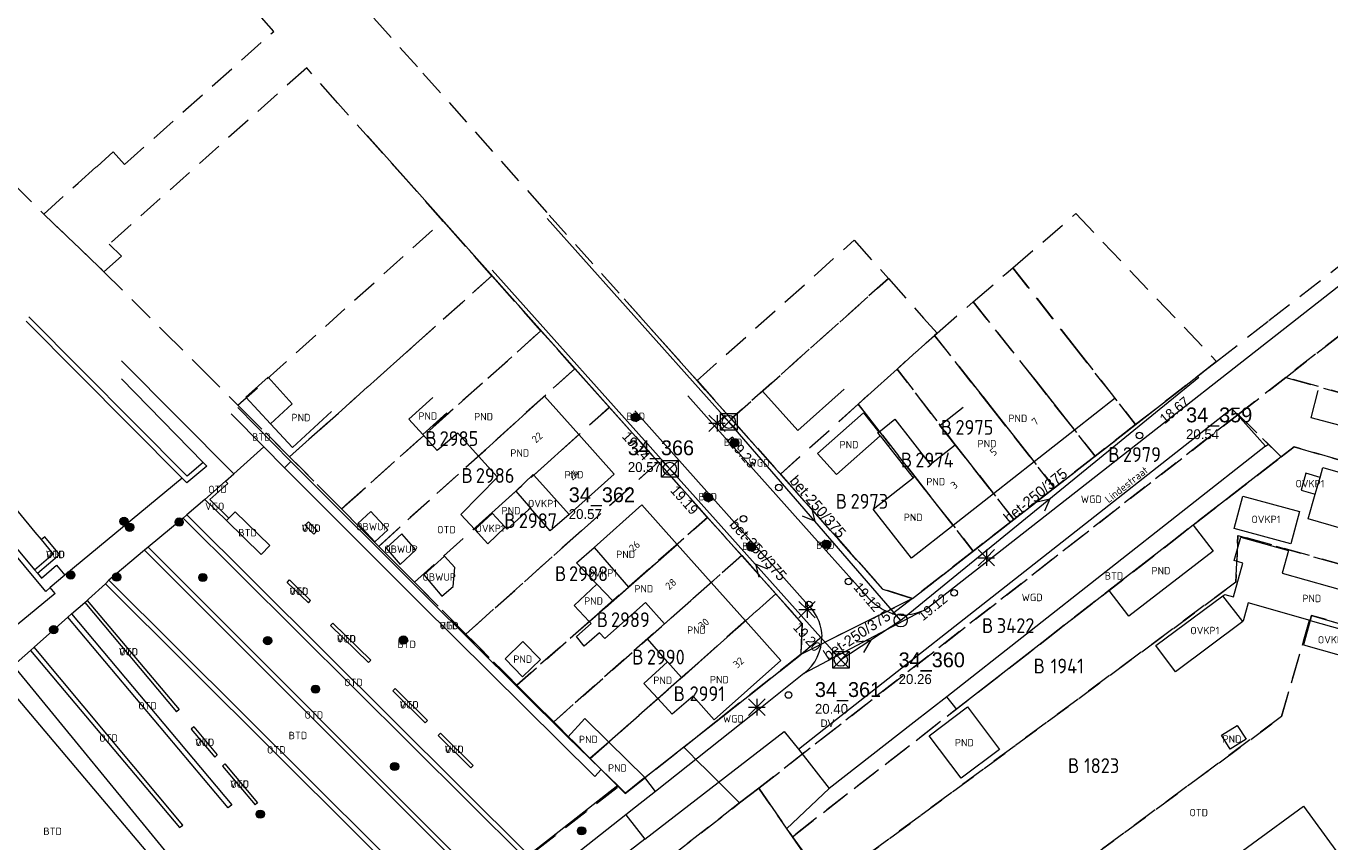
# Model space of a CAD drawing. Header units: metres. Extents: x 207644 to 210135, y 370459 to 373417.
# Tile 232 of 256: x 207988 to 208147, y 372854 to 372953. Entities that reach past the tile are written whole.
import ezdxf
from ezdxf.enums import TextEntityAlignment as Align

# ---------------------------------------------------------------- set-up
doc = ezdxf.new("R2010")
doc.units = ezdxf.units.M
doc.linetypes.add('HIDDEN2', pattern=[4.7625, 3.175, -1.5875])
for name, color, linetype in [('BTD', 7, 'Continuous'), ('CON_BxH250x375mm', 7, 'Continuous'), ('DMM_BxH250x375mm', 7, 'Continuous'), ('GB', 1, 'Continuous'), ('GB07', 1, 'Continuous'), ('GB11', 1, 'Continuous'), ('INV_BxH250x375mm', 7, 'Continuous'), ('KAD_perceelnummer', 212, 'Continuous'), ('KAD_sectie', 212, 'Continuous'), ('KAD_Vastgesteld_Perceel', 212, 'Continuous'), ('KO_INSPECTIE', 7, 'Continuous'), ('NAR', 7, 'Continuous'), ('NLV_inspectieput', 7, 'Continuous'), ('NNR_inspectieput', 7, 'Continuous'), ('NOD_inspectieput', 7, 'Continuous'), ('OBWUP', 7, 'Continuous'), ('ORL', 7, 'Continuous'), ('OTD', 7, 'Continuous'), ('OVKP1', 7, 'Continuous'), ('PIJL', 7, 'Continuous'), ('PND', 7, 'Continuous'), ('trottoirkolk', 7, 'Continuous'), ('VGO', 7, 'Continuous'), ('WGD', 7, 'Continuous')]:
    doc.layers.add(name, color=color, linetype=linetype)
for name, color, linetype, lineweight in [('GBOR', 7, 'Continuous', 25), ('GIMGMV', 7, 'Continuous', 25), ('GMV', 7, 'Continuous', 25), ('GP1', 7, 'Continuous', 30), ('Q21_lantaarnpaal', 1, 'Continuous', 0), ('Q26_boom', 72, 'Continuous', 0), ('Q28_rioolput', 153, 'Continuous', 0)]:
    doc.layers.add(name, color=color, linetype=linetype, lineweight=lineweight)
doc.styles.add('ISO', font='isocpeur.ttf', dxfattribs={"height": 1})
doc.styles.add('ISOCP', font='ISOCP.shx', dxfattribs={"height": 1.8})

# ---------------------------------------------------------------- blocks, each defined once
blk = doc.blocks.new('ACMAP_ANN_TEMPLATE_Vastgesteld_Perceelnummer')
at = {"layer": 'KAD_perceelnummer', "style": 'ISOCP'}
blk.add_attdef('Perceelnummer', text='', height=1.8, dxfattribs=at).set_placement((0, 0), align=Align.MIDDLE)
at = {"layer": 'KAD_sectie', "style": 'ISOCP'}
blk.add_attdef('sectie', text='', height=1.8, dxfattribs=at).set_placement((-2.7, 0), align=Align.MIDDLE_RIGHT)
blk = doc.blocks.new('Q26')
blk.add_hatch(color=256).paths.add_polyline_path([(-0.45, -0.01, 1), (0.55, -0.01, 1)])
blk.add_circle((0.05, -0.01), 0.5)
blk = doc.blocks.new('Q21')
for p, q in [((-1, 1), (0, 0)), ((-1, 0), (0, 0)), ((-1, -1), (0, 0)), ((0, 1), (0, 0)), ((0, 0), (1, 1)), ((0, 0), (1, 0)), ((0, 0), (0, -1)), ((0, 0), (1, -1))]:
    blk.add_line(p, q)
blk = doc.blocks.new('Q28')
at = {"linetype": 'Continuous'}
for p, q in [((-1, -1), (1, 1)), ((-1, 1), (1, -1))]:
    blk.add_line(p, q, dxfattribs=at)
blk.add_lwpolyline([(1, 1), (1, -1), (-1, -1), (-1, 1)], close=True)

msp = doc.modelspace()

# ---------------------------------------------------------------- linework, layer by layer
at = {"layer": 'CON_BxH250x375mm', "color": 253, "linetype": 'Continuous', "lineweight": 13}
for points in [[(208051.65, 372929.83), (208073.68, 372905.16)], [(208066.51, 372899.46), (208044.94, 372923.56)], [(208130.71, 372910.54), (208094.53, 372881.07)], [(208094.53, 372881.07), (208073.68, 372905.16)], [(208087.27, 372876.29), (208066.51, 372899.46)], [(208094.53, 372881.07), (208087.27, 372876.29)]]:
    msp.add_lwpolyline(points, dxfattribs=at)
at = {"layer": 'GB', "color": 253, "linetype": 'Continuous', "lineweight": 13}
for points in [[(208110.954, 372910.098), (208115.624, 372904.154)], [(208037.772, 372908.109), (208034.866, 372905.474)], [(208051.304, 372908.276), (208055.477, 372903.61)], [(208082.026, 372904.093), (208077.744, 372908.882)], [(208087.661, 372909.133), (208082.026, 372904.093)], [(208120.538, 372908.016), (208115.624, 372904.154)], [(208144.314, 372905.629), (208145.198, 372908.948)], [(208039.442, 372906.247), (208036.532, 372903.636)], [(208084.451, 372901.31), (208090.03, 372906.257)], [(208034.866, 372905.474), (208036.532, 372903.636)], [(208151.207, 372903.839), (208144.314, 372905.629)], [(208038.288, 372901.7), (208036.532, 372903.636)], [(208055.477, 372903.61), (208059.768, 372898.811)], [(208092.055, 372903.48), (208086.719, 372898.751)], [(208091.764, 372903.851), (208091.857, 372903.924)], [(208092.055, 372903.48), (208091.764, 372903.851)], [(208115.624, 372904.154), (208110.719, 372900.298)], [(208098.09, 372899.986), (208101.12, 372902.368)], [(208086.719, 372898.751), (208084.451, 372901.31)], [(208110.719, 372900.298), (208105.806, 372896.436)], [(208050.002, 372898.691), (208049.942, 372898.759)], [(208054.282, 372893.905), (208050.002, 372898.691)], [(208059.768, 372898.811), (208054.282, 372893.905)], [(208091.181, 372894.555), (208096.051, 372898.384)], [(208105.806, 372896.436), (208100.9, 372892.579)], [(208057.318, 372889.917), (208063.108, 372895.089)], [(208063.108, 372895.089), (208067.392, 372890.294)], [(208095.853, 372888.612), (208091.181, 372894.555)], [(208100.9, 372892.579), (208095.853, 372888.612)], [(208129.244, 372892.012), (208119.783, 372884.701)], [(208130.018, 372892.61), (208129.244, 372892.012)], [(208134.991, 372888.325), (208135.791, 372891.165)], [(208135.791, 372891.165), (208141.567, 372889.538)], [(208071.542, 372885.648), (208067.392, 372890.294)], [(208141.567, 372889.538), (208140.797, 372886.805)], [(208134.901, 372883.908), (208136.059, 372888.024)], [(208136.059, 372888.024), (208134.991, 372888.325)], [(208140.797, 372886.805), (208155.188, 372882.752)], [(208071.542, 372885.648), (208075.693, 372881.002)], [(208119.783, 372884.701), (208119.803, 372884.675)], [(208122.194, 372881.568), (208119.803, 372884.675)], [(208056.727, 372880.914), (208054.91, 372882.866)], [(208065.878, 372880.64), (208063.561, 372883.234)], [(208136.032, 372880.94), (208133.626, 372884.046)], [(208144.212, 372881.064), (208136.69, 372883.182)], [(208075.693, 372881.002), (208079.977, 372876.206)], [(208079.977, 372876.206), (208071.889, 372869.014)], [(208071.889, 372869.014), (208069.35, 372871.868)], [(208056.206, 372869.166), (208059.11, 372866.304)], [(208059.11, 372866.304), (208063.496, 372861.98)], [(208058.198, 372862.954), (208060.188, 372861.01)], [(208063.496, 372861.98), (208061.132, 372860.087)], [(208061.132, 372860.087), (208060.188, 372861.01)]]:
    msp.add_lwpolyline(points, dxfattribs=at)
at = {"layer": 'GB07', "color": 253, "linetype": 'Continuous', "lineweight": 13}
for points in [[(208101.867, 372911.562), (208110.719, 372900.298)], [(208051.304, 372908.276), (208043.288, 372901.013)], [(208055.477, 372903.61), (208050.002, 372898.691)], [(208101.12, 372902.368), (208101.134, 372902.379)], [(208101.134, 372902.379), (208105.806, 372896.436)], [(208096.228, 372898.523), (208096.051, 372898.384)], [(208100.9, 372892.579), (208096.228, 372898.523)], [(208047.838, 372896.742), (208044.897, 372894.104)], [(208044.897, 372894.104), (208044.942, 372894.054)], [(208061.505, 372885.116), (208067.392, 372890.294)], [(208059.617, 372883.456), (208061.505, 372885.116)], [(208071.542, 372885.648), (208065.878, 372880.64)], [(208056.727, 372880.914), (208059.617, 372883.456)], [(208075.693, 372881.002), (208070.048, 372875.973)], [(208144.212, 372881.064), (208144.388, 372881.669)], [(208144.388, 372881.669), (208161.933, 372876.571)], [(208066.25, 372876.041), (208067.941, 372874.118)], [(208070.048, 372875.973), (208067.976, 372874.078)], [(208065.071, 372871.571), (208067.941, 372874.118)], [(208067.976, 372874.078), (208067.941, 372874.118)], [(208059.11, 372866.304), (208056.828, 372864.292)]]:
    msp.add_lwpolyline(points, dxfattribs=at)
at = {"layer": 'GB11', "color": 253, "linetype": 'Continuous', "lineweight": 13}
for points in [[(208020.69, 372907.348), (208018.075, 372904.929)], [(208020.724, 372902.066), (208025.445, 372906.434)], [(208090.03, 372906.257), (208091.857, 372903.924)], [(208099.277, 372904.712), (208102.117, 372906.944)], [(208018.075, 372904.929), (208020.724, 372902.066)], [(208091.857, 372903.924), (208093.814, 372905.469)], [(208093.814, 372905.469), (208098.09, 372899.986)], [(208101.12, 372902.368), (208099.277, 372904.712)], [(208040.783, 372903.805), (208038.288, 372901.7)], [(208043.288, 372901.013), (208040.783, 372903.805)], [(208092.055, 372903.48), (208096.051, 372898.384)], [(208045.608, 372898.427), (208043.288, 372901.013)], [(208041.142, 372893.904), (208045.608, 372898.427)], [(208049.942, 372898.759), (208047.838, 372896.742)], [(208144.827, 372896.365), (208145.42, 372898.425)], [(208145.42, 372898.425), (208145.762, 372899.614)], [(208145.762, 372899.614), (208153.873, 372897.279)], [(208047.838, 372896.742), (208049.591, 372894.678)], [(208143.966, 372893.375), (208144.827, 372896.365)], [(208042.873, 372892.076), (208041.142, 372893.904)], [(208044.942, 372894.054), (208042.873, 372892.076)], [(208044.954, 372894.065), (208044.942, 372894.054)], [(208046.528, 372892.388), (208044.954, 372894.065)], [(208049.383, 372894.491), (208046.768, 372892.133)], [(208049.591, 372894.678), (208049.383, 372894.491)], [(208046.768, 372892.133), (208046.528, 372892.388)], [(208130.018, 372892.61), (208132.429, 372889.477)], [(208152.075, 372891.04), (208143.966, 372893.375)], [(208057.318, 372889.917), (208061.505, 372885.116)], [(208132.429, 372889.477), (208122.194, 372881.568)], [(208054.91, 372882.866), (208057.677, 372885.471)], [(208057.677, 372885.471), (208059.617, 372883.456)], [(208133.626, 372884.046), (208133.852, 372884.213)], [(208133.852, 372884.213), (208134.901, 372883.908)], [(208063.561, 372883.234), (208058.627, 372878.879)], [(208136.69, 372883.182), (208136.108, 372881.113)], [(208056.955, 372880.669), (208056.727, 372880.914)], [(208136.108, 372881.113), (208136.032, 372880.94)], [(208144.212, 372881.064), (208150.396, 372879.323)], [(208055.173, 372879.096), (208056.955, 372880.669)], [(208057.983, 372879.564), (208056.109, 372877.926)], [(208058.627, 372878.879), (208057.983, 372879.564)], [(208063.812, 372878.813), (208065.878, 372880.64)], [(208046.523, 372876.399), (208048.696, 372878.504)], [(208048.696, 372878.504), (208050.812, 372876.319)], [(208056.109, 372877.926), (208055.173, 372879.096)], [(208066.25, 372876.041), (208063.812, 372878.813)], [(208048.64, 372874.215), (208046.523, 372876.399)], [(208050.812, 372876.319), (208048.64, 372874.215)], [(208063.365, 372873.408), (208066.25, 372876.041)], [(208065.071, 372871.571), (208063.365, 372873.408)], [(208066.818, 372869.689), (208065.071, 372871.571)], [(208069.35, 372871.868), (208066.818, 372869.689)], [(208097.979, 372867.064), (208102.62, 372870.57)], [(208102.62, 372870.57), (208106.518, 372865.41)], [(208054.152, 372866.906), (208056.206, 372869.166)], [(208133.45, 372867.133), (208135.367, 372868.33), (208136.427, 372866.632), (208134.511, 372865.435), (208133.45, 372867.133)], [(208101.876, 372861.904), (208097.979, 372867.064)], [(208106.518, 372865.41), (208101.876, 372861.904)], [(208131.005, 372849.449), (208143.382, 372858.52), (208147.332, 372853.129), (208134.956, 372844.058), (208131.005, 372849.449)]]:
    msp.add_lwpolyline(points, dxfattribs=at)
at = {"layer": 'GBOR', "color": 253, "linetype": 'Continuous', "lineweight": 13}
for points in [[(208012.73, 372893.169), (208016.91, 372889.079), (208017.962, 372890.155), (208013.782, 372894.244)], [(208013.009, 372893.454), (208013.782, 372894.244)]]:
    msp.add_lwpolyline(points, dxfattribs=at)
at = {"layer": 'GIMGMV', "color": 253, "linetype": 'Continuous', "lineweight": 13}
for points in [[(208019.763, 372899.561), (208020.326, 372900.129)], [(208020.326, 372900.129), (208020.54, 372900.339)], [(208030.236, 372894.288), (208028.658, 372892.82)], [(208032.306, 372892.064), (208030.236, 372894.288)], [(208022.258, 372892.605), (208022.682, 372893.03)], [(208023.318, 372891.545), (208022.258, 372892.605)], [(208023.743, 372891.969), (208022.682, 372893.03)], [(208028.658, 372892.82), (208030.728, 372890.595)], [(208030.728, 372890.595), (208032.306, 372892.064)], [(207990.69, 372891.212), (207990.263, 372890.865)], [(208023.318, 372891.545), (208023.743, 372891.969)], [(208034, 372891.552), (208032.082, 372889.829)], [(208035.711, 372889.616), (208034, 372891.552)], [(208032.082, 372889.829), (208033.781, 372887.852)], [(208033.781, 372887.852), (208035.711, 372889.616)], [(208039.188, 372888.861), (208036.655, 372886.574)], [(208040.414, 372887.485), (208039.188, 372888.861)], [(208040.228, 372885.163), (208040.414, 372887.485)], [(208020.102, 372885.682), (208020.382, 372885.968)], [(208020.102, 372885.682), (208022.653, 372883.185)], [(208020.382, 372885.968), (208022.933, 372883.471)], [(208036.655, 372886.574), (208038.866, 372883.999)], [(208038.866, 372883.999), (208040.228, 372885.163)], [(207995.527, 372883.221), (208006.666, 372869.984)], [(207995.827, 372883.486), (208006.972, 372870.242)], [(208022.653, 372883.185), (208022.933, 372883.471)], [(208025.352, 372880.429), (208025.631, 372880.716)], [(208025.352, 372880.429), (208029.941, 372875.967)], [(208025.631, 372880.716), (208030.22, 372876.253)], [(208029.941, 372875.967), (208030.22, 372876.253)], [(208033.182, 372872.805), (208032.901, 372872.52)], [(208032.901, 372872.52), (208036.819, 372868.64)], [(208033.182, 372872.805), (208037.1, 372868.925)], [(208006.972, 372870.242), (208006.666, 372869.984)], [(208037.1, 372868.925), (208036.819, 372868.64)], [(208008.742, 372868.138), (208008.436, 372867.881)], [(208008.436, 372867.881), (208011.293, 372864.485)], [(208008.742, 372868.138), (208011.599, 372864.743)], [(208038.673, 372867.367), (208038.391, 372867.083)], [(208038.391, 372867.083), (208042.35, 372863.162)], [(208038.673, 372867.367), (208042.632, 372863.446)], [(208054.152, 372866.906), (208056.828, 372864.292)], [(208011.599, 372864.743), (208011.293, 372864.485)], [(208012.527, 372863.64), (208012.221, 372863.383)], [(208012.527, 372863.64), (208016.497, 372858.922)], [(208056.828, 372864.292), (208058.198, 372862.954)], [(208012.221, 372863.383), (208016.191, 372858.664)], [(208042.632, 372863.446), (208042.35, 372863.162)], [(208057.401, 372862.139), (208058.198, 372862.954)], [(208016.497, 372858.922), (208016.191, 372858.664)]]:
    msp.add_lwpolyline(points, dxfattribs=at)
at = {"layer": 'GMV', "color": 253, "linetype": 'Continuous', "lineweight": 13}
for points in [[(208082.587, 372880.695), (208029.82, 372939.864)], [(208097.687, 372882.515), (208164.633, 372934.924)], [(208060.966, 372920.097), (208079.796, 372898.96)], [(207988.433, 372917.36), (208007.363, 372898.335)], [(207988.726, 372917.916), (208007.958, 372898.587)], [(208013.603, 372898.864), (208000, 372912.572)], [(208095.949, 372883.722), (208131.172, 372911.176)], [(208000, 372910.379), (208009.902, 372900.222)], [(208073.565, 372902.851), (208068.688, 372908.308)], [(207991.347, 372885.041), (207990.81, 372884.58), (207972.226, 372906.88)], [(208014.088, 372906.894), (208020.54, 372900.339)], [(208062.284, 372906.501), (208062.997, 372905.7)], [(208086.723, 372869.079), (208134.692, 372906.795)], [(208134.692, 372906.795), (208138.81, 372902.2)], [(207973.939, 372905.771), (207989.436, 372887.217)], [(207989.524, 372891.759), (207978.614, 372904.987)], [(208013.304, 372906.122), (208017.238, 372902.126)], [(208061.77, 372906.034), (208062.443, 372905.204)], [(208062.443, 372905.204), (208062.997, 372905.7)], [(208062.997, 372905.7), (208070.994, 372896.724)], [(208074.105, 372903.317), (208073.565, 372902.851)], [(208074.818, 372902.505), (208074.105, 372903.317)], [(208013.603, 372898.864), (208017.238, 372902.126)], [(208017.238, 372902.126), (208019.763, 372899.561)], [(208074.304, 372902.024), (208073.565, 372902.851)], [(208074.304, 372902.024), (208074.818, 372902.505)], [(208084.751, 372890.335), (208074.304, 372902.024)], [(208138.81, 372902.2), (208100.126, 372871.805)], [(208138.81, 372902.2), (208139.156, 372902.438)], [(208139.156, 372902.438), (208140.688, 372900.906)], [(208009.902, 372900.222), (208007.958, 372898.587)], [(208009.902, 372900.222), (208010.322, 372899.791)], [(208020.54, 372900.339), (208036.908, 372883.986)], [(208140.688, 372900.906), (208130.018, 372892.61)], [(208007.363, 372898.335), (207993.102, 372886.546)], [(208007.363, 372898.335), (208007.922, 372897.773)], [(208010.322, 372899.791), (208007.922, 372897.773)], [(208012.609, 372897.972), (208013.603, 372898.864)], [(208019.763, 372899.561), (208036.131, 372883.208)], [(208079.796, 372898.96), (208080.681, 372897.967)], [(208010.113, 372895.728), (208012.609, 372897.972)], [(208010.698, 372895.716), (208012.898, 372897.695)], [(208012.898, 372897.695), (208012.609, 372897.972)], [(208070.994, 372896.724), (208070.496, 372896.252)], [(208070.994, 372896.724), (208071.737, 372895.89)], [(208080.681, 372897.967), (208092.352, 372884.866)], [(208010.113, 372895.728), (208007.908, 372893.876)], [(208010.113, 372895.728), (208012.73, 372893.169)], [(208010.698, 372895.716), (208013.009, 372893.454)], [(208070.496, 372896.252), (208071.221, 372895.431)], [(208071.221, 372895.431), (208071.737, 372895.89)], [(208071.737, 372895.89), (208076.34, 372890.723)], [(208007.908, 372893.876), (208007.449, 372893.49)], [(208007.908, 372893.876), (208049.421, 372852.567)], [(208007.449, 372893.49), (208003.216, 372889.936)], [(208048.942, 372852.191), (208007.449, 372893.49)], [(208013.009, 372893.454), (208012.73, 372893.169)], [(207990.263, 372890.865), (207989.524, 372891.759)], [(207991.678, 372889.125), (207990.263, 372890.865)], [(207992.444, 372889.055), (207990.69, 372891.212)], [(208076.34, 372890.723), (208075.764, 372890.234)], [(208076.34, 372890.723), (208077.04, 372889.937)], [(208085.328, 372890.808), (208084.751, 372890.335)], [(208086.015, 372890.044), (208085.328, 372890.808)], [(207989.436, 372887.217), (207991.678, 372889.125)], [(207989.789, 372886.795), (207992.444, 372889.055)], [(208002.778, 372889.567), (207998.464, 372885.944)], [(208003.216, 372889.936), (208002.778, 372889.567)], [(208002.778, 372889.567), (208043.765, 372848.563)], [(208044.192, 372848.924), (208003.216, 372889.936)], [(208075.764, 372890.234), (208076.446, 372889.429)], [(208076.446, 372889.429), (208077.04, 372889.937)], [(208077.04, 372889.937), (208083.61, 372882.562)], [(208085.479, 372889.52), (208084.751, 372890.335)], [(208085.479, 372889.52), (208086.015, 372890.044)], [(208090.714, 372883.662), (208085.479, 372889.52)], [(207990.285, 372886.201), (207992.094, 372887.758), (207993.102, 372886.546)], [(207989.436, 372887.217), (207989.789, 372886.795)], [(207989.789, 372886.795), (207990.285, 372886.201)], [(207993.102, 372886.546), (207991.347, 372885.041)], [(207998.464, 372885.944), (207998.037, 372885.512)], [(208038.908, 372844.824), (208039.341, 372845.25), (207998.464, 372885.944)], [(207991.941, 372884.336), (207987.322, 372880.523)], [(207991.941, 372884.336), (207991.347, 372885.041)], [(207998.037, 372885.512), (207995.98, 372883.621)], [(207998.037, 372885.512), (208038.908, 372844.824)], [(208092.352, 372884.866), (208095.949, 372883.722)], [(208119.803, 372884.675), (208101.281, 372870.281)], [(207993.934, 372881.878), (207995.527, 372883.221)], [(207995.527, 372883.221), (207995.827, 372883.486)], [(207995.827, 372883.486), (207995.98, 372883.621)], [(208036.131, 372883.208), (208057.401, 372862.139)], [(208036.908, 372883.986), (208054.152, 372866.906)], [(208095.949, 372883.722), (208093.535, 372881.88)], [(208097.362, 372882.326), (208097.687, 372882.515)], [(207989.377, 372877.799), (207993.489, 372881.448)], [(207993.489, 372881.448), (207993.934, 372881.878)], [(208013.35, 372858.696), (208012.934, 372858.299), (207993.489, 372881.448)], [(207993.934, 372881.878), (208013.35, 372858.696)], [(208097.025, 372882.159), (208082.779, 372874.608)], [(208093.149, 372882.015), (208092.775, 372882.18)], [(208093.535, 372881.88), (208093.149, 372882.015)], [(208093.535, 372881.88), (208093.932, 372881.781)], [(208093.932, 372881.781), (208094.337, 372881.721)], [(208095.829, 372881.798), (208095.335, 372881.727)], [(208096.317, 372881.907), (208095.829, 372881.798)], [(208096.677, 372882.017), (208096.317, 372881.907)], [(208097.025, 372882.159), (208096.677, 372882.017)], [(208097.025, 372882.159), (208097.362, 372882.326)], [(208082.444, 372876.959), (208082.587, 372880.695)], [(207988.937, 372877.409), (207989.377, 372877.799)], [(208007.442, 372856.221), (207989.377, 372877.799)], [(208082.444, 372876.959), (208084.949, 372879.111)], [(207986.888, 372875.591), (207988.937, 372877.409)], [(207988.937, 372877.409), (208007.004, 372855.927)], [(208072.103, 372868.768), (208082.444, 372876.959)], [(208006.497, 372851.628), (207986.888, 372875.591)], [(208082.779, 372874.608), (208077.735, 372870.571)], [(207985.184, 372874.087), (208005.122, 372850.51)], [(208100.126, 372871.805), (208096.168, 372868.695)], [(208101.085, 372870.561), (208100.126, 372871.805)], [(208077.735, 372870.571), (208064.766, 372860.308)], [(208101.281, 372870.281), (208101.085, 372870.561)], [(208063.496, 372861.98), (208072.103, 372868.768)], [(208082.143, 372865.453), (208086.723, 372869.079)], [(208096.168, 372868.695), (208085.848, 372860.681)], [(208063.482, 372854.518), (208080.383, 372867.576)], [(208080.383, 372867.576), (208082.143, 372865.453)], [(208082.143, 372865.453), (208085.848, 372860.681)], [(208064.766, 372860.308), (208063.496, 372861.98)], [(208060.188, 372861.01), (208052.172, 372854.724)], [(208085.848, 372860.681), (208080.69, 372855.785)], [(208064.766, 372860.308), (208062.364, 372858.407)], [(208061.19, 372857.481), (208007.982, 372815.496)], [(208062.364, 372858.407), (208061.19, 372857.481)], [(208061.19, 372857.481), (208063.482, 372854.518)], [(208007.004, 372855.927), (208007.442, 372856.221)], [(208080.69, 372855.785), (208081.166, 372855.126)], [(208063.482, 372854.518), (208037.48, 372834.427)], [(208052.172, 372854.724), (208049.421, 372852.567)], [(208081.166, 372855.126), (208094.64, 372836.467)]]:
    msp.add_lwpolyline(points, dxfattribs=at)
for points in [[(208083.61, 372882.562, -0.1741338), (208084.949, 372879.111)], [(208091.675, 372882.824, -0.0561459), (208090.714, 372883.662)], [(208092.775, 372882.18, -0.0379483), (208091.675, 372882.824)], [(208094.337, 372881.721, 0.0521023), (208095.335, 372881.727)], [(208082.779, 372874.608, 0.2416768), (208084.949, 372879.111)]]:
    msp.add_lwpolyline(points, format="xyb", dxfattribs=at)
at = {"layer": 'GP1', "color": 253, "linetype": 'Continuous', "lineweight": 13}
for points in [[(208018.075, 372904.929), (208015.088, 372908.157), (208017.76, 372910.579), (208020.69, 372907.348)], [(208145.42, 372898.425), (208143.7, 372898.92), (208143.107, 372896.86), (208144.827, 372896.365)], [(208136.043, 372896.123), (208142.915, 372894.294), (208141.87, 372890.369), (208134.999, 372892.198), (208136.043, 372896.123)], [(208051.993, 372891.915), (208049.591, 372894.678)], [(208054.282, 372893.905), (208051.993, 372891.915)], [(208044.418, 372890.358), (208042.873, 372892.076)], [(208046.528, 372892.388), (208044.418, 372890.358)], [(208055.21, 372888.034), (208057.318, 372889.917)], [(208057.677, 372885.471), (208055.21, 372888.034)], [(208125.49, 372878.034), (208133.626, 372884.046)], [(208136.032, 372880.94), (208127.858, 372874.83)], [(208144.212, 372881.064), (208143.408, 372878.116)], [(208127.858, 372874.83), (208125.49, 372878.034)], [(208143.408, 372878.116), (208149.563, 372876.366)]]:
    msp.add_lwpolyline(points, dxfattribs=at)
at = {"layer": 'KAD_Vastgesteld_Perceel', "color": 253, "linetype": 'HIDDEN2', "lineweight": 13}
for points in [[(208030.607, 372954.164), (208036.563, 372947.47), (208049.476, 372932.958), (208051.869, 372930.239), (208060.966, 372920.097), (208065.69, 372914.795), (208069.814, 372910.165), (208073.965, 372905.505), (208079.937, 372898.801), (208092.352, 372884.866), (208095.949, 372883.722), (208082.444, 372876.959), (208082.587, 372880.695), (208079.388, 372884.277), (208075.242, 372888.92), (208071.102, 372893.557), (208065.116, 372900.262), (208059.168, 372906.926), (208054.985, 372911.611), (208050.878, 372916.211), (208044.931, 372922.874), (208038.985, 372929.56), (208034.826, 372934.211), (208030.688, 372938.84), (208026.234, 372943.821), (208022.45, 372948.129), (207998.503, 372926.731), (207999.969, 372925.276), (207997.858, 372923.377), (207990.548, 372930.378), (207994.728, 372934.121), (207996.88, 372936.048), (207997.011, 372936.165), (207998.966, 372937.916), (208000.332, 372936.378), (208018.448, 372952.545), (208014.562, 372956.987)], [(207983.48, 372937.479), (207990.548, 372930.378), (207997.858, 372923.377), (208005.179, 372916.08), (208009.683, 372911.591), (208014.109, 372907.178), (208020.383, 372900.925), (208026.68, 372894.588), (208031.189, 372890.052), (208035.528, 372885.687), (208041.77, 372879.408), (208047.964, 372873.206), (208052.422, 372868.741), (208056.854, 372864.304), (208060.247, 372860.905), (207914.593, 372747.944)], [(207914.593, 372747.944), (208060.247, 372860.905), (208061.102, 372860.05), (208068.205, 372865.675), (208074.974, 372858.906), (208051.493, 372840.693), (207914.182, 372734.19)]]:
    msp.add_lwpolyline(points, dxfattribs=at)
for points in [[(208176.443, 372937.984), (208176.273, 372937.851), (208148.622, 372916.299), (208141.248, 372910.552), (208135.469, 372906.048), (208077.3, 372860.71), (208074.974, 372858.906), (208068.205, 372865.675), (208072.357, 372868.968), (208082.444, 372876.959), (208095.949, 372883.722), (208103.336, 372889.479), (208108.258, 372893.316), (208113.187, 372897.158), (208118.107, 372900.993), (208123.037, 372904.836), (208132.865, 372912.486), (208139.208, 372917.441), (208156.771, 372931.13), (208160.249, 372933.841), (208165.394, 372937.974), (208171.536, 372943.469), (208176.443, 372937.984)], [(208123.037, 372904.836), (208115.866, 372913.961), (208108.144, 372923.864), (208115.769, 372930.429), (208132.865, 372912.486), (208123.037, 372904.836)], [(208038.985, 372929.56), (208044.931, 372922.874), (208035.732, 372914.649), (208020.383, 372900.925), (208014.109, 372907.178), (208038.985, 372929.56)], [(208088.893, 372927.211), (208093.041, 372922.55), (208073.965, 372905.505), (208069.814, 372910.165), (208088.893, 372927.211)], [(208118.107, 372900.993), (208110.953, 372910.099), (208103.327, 372919.717), (208107.312, 372923.148), (208108.144, 372923.864), (208115.866, 372913.961), (208123.037, 372904.836), (208118.107, 372900.993)], [(208020.383, 372900.925), (208035.732, 372914.649), (208044.931, 372922.874), (208050.878, 372916.211), (208026.68, 372894.588), (208020.383, 372900.925)], [(208098.932, 372915.933), (208098.621, 372915.653), (208094.091, 372911.568), (208089.376, 372907.315), (208079.937, 372898.801), (208073.965, 372905.505), (208093.041, 372922.55), (208097.309, 372917.756), (208098.932, 372915.933)], [(208113.187, 372897.158), (208106.047, 372906.242), (208098.621, 372915.653), (208098.932, 372915.933), (208103.327, 372919.717), (208110.953, 372910.099), (208118.107, 372900.993), (208113.187, 372897.158)], [(208050.878, 372916.211), (208054.985, 372911.611), (208031.189, 372890.052), (208026.68, 372894.588), (208050.878, 372916.211)], [(208148.622, 372916.299), (208156.591, 372914.056), (208156.629, 372914.194), (208166.545, 372911.443), (208179.312, 372907.874), (208177.301, 372900.399), (208141.248, 372910.552), (208148.622, 372916.299)], [(208108.258, 372893.316), (208101.133, 372902.38), (208094.091, 372911.568), (208098.621, 372915.653), (208106.047, 372906.242), (208113.187, 372897.158), (208108.258, 372893.316)], [(208054.985, 372911.611), (208059.168, 372906.926), (208035.528, 372885.687), (208031.189, 372890.052), (208054.985, 372911.611)], [(208103.336, 372889.479), (208096.228, 372898.523), (208089.376, 372907.315), (208094.091, 372911.568), (208101.133, 372902.38), (208108.258, 372893.316), (208103.336, 372889.479)], [(208175.155, 372892.646), (208142.25, 372902.128), (208140.703, 372900.925), (208135.469, 372906.048), (208141.248, 372910.552), (208177.301, 372900.399), (208175.809, 372894.856), (208175.155, 372892.646)], [(208059.168, 372906.926), (208065.116, 372900.262), (208055.791, 372891.932), (208041.77, 372879.408), (208035.528, 372885.687), (208059.168, 372906.926)], [(208103.336, 372889.479), (208095.949, 372883.722), (208092.352, 372884.866), (208079.937, 372898.801), (208089.376, 372907.315), (208096.228, 372898.523), (208103.336, 372889.479)], [(208135.469, 372906.048), (208140.703, 372900.925), (208081.38, 372854.818), (208078.286, 372859.286), (208077.3, 372860.71), (208135.469, 372906.048)], [(208085.501, 372848.914), (208081.38, 372854.818), (208140.703, 372900.925), (208142.25, 372902.128), (208175.155, 372892.646), (208172.164, 372882.533), (208171.637, 372881.184), (208135.447, 372891.376), (208135.193, 372885.691), (208085.501, 372848.914)], [(208065.116, 372900.262), (208071.102, 372893.557), (208047.964, 372873.206), (208041.77, 372879.408), (208055.791, 372891.932), (208065.116, 372900.262)], [(208071.102, 372893.557), (208075.242, 372888.92), (208052.422, 372868.741), (208047.964, 372873.206), (208071.102, 372893.557)], [(208085.501, 372848.914), (208135.193, 372885.691), (208135.447, 372891.376), (208171.637, 372881.184), (208169.029, 372874.509), (208144.388, 372881.669), (208144.212, 372881.064), (208144.136, 372881.086), (208140.738, 372869.389), (208094.858, 372835.506), (208085.501, 372848.914)], [(208075.242, 372888.92), (208079.388, 372884.277), (208056.854, 372864.304), (208052.422, 372868.741), (208075.242, 372888.92)], [(208079.388, 372884.277), (208082.587, 372880.695), (208082.444, 372876.959), (208072.357, 372868.968), (208068.205, 372865.675), (208061.102, 372860.05), (208060.247, 372860.905), (208056.854, 372864.304), (208079.388, 372884.277)], [(208164.86, 372863.842), (208140.226, 372845.65), (208127.53, 372836.274), (208125.826, 372838.163), (208104.154, 372822.186), (208094.858, 372835.506), (208140.738, 372869.389), (208144.136, 372881.086), (208144.212, 372881.064), (208144.388, 372881.669), (208169.029, 372874.509), (208164.86, 372863.842)], [(208077.3, 372860.71), (208078.286, 372859.286), (208081.38, 372854.818), (208085.501, 372848.914), (208094.858, 372835.506), (208104.154, 372822.186), (208077.993, 372802.903), (208076.395, 372805.187), (208051.493, 372840.693), (208074.974, 372858.906), (208077.3, 372860.71)]]:
    msp.add_lwpolyline(points, close=True, dxfattribs=at)
at = {"layer": 'NOD_inspectieput', "color": 253, "lineweight": 13}
for centre in [(208073.68, 372905.16), (208066.51, 372899.46), (208094.53, 372881.07), (208087.27, 372876.29)]:
    msp.add_circle(centre, 0.8, dxfattribs=at)
at = {"layer": 'PIJL', "color": 253, "lineweight": 13}
for points in [[(208111.05, 372895.45), (208112.62, 372895.8), (208111.96, 372894.34)], [(208083.71, 372894.68), (208084.1, 372893.11), (208082.62, 372893.73)], [(208078.39, 372887.28), (208076.89, 372887.88), (208077.31, 372886.32)], [(208089.17, 372878.47), (208090.9, 372878.68), (208090.03, 372877.17)]]:
    msp.add_lwpolyline(points, dxfattribs=at)
at = {"layer": 'trottoirkolk', "color": 253, "lineweight": 13}
for centre in [(208123.51, 372903.49), (208079.75, 372897.2), (208075.46, 372893.39), (208088.18, 372885.79), (208101.01, 372884.41), (208083.4, 372882.98), (208080.9, 372872.01)]:
    msp.add_circle(centre, 0.4, dxfattribs=at)

# ---------------------------------------------------------------- block references
at = {"layer": 'KAD_Vastgesteld_Perceel', "color": 253, "linetype": 'HIDDEN2', "lineweight": 13}
ref = msp.add_blockref('ACMAP_ANN_TEMPLATE_Vastgesteld_Perceelnummer', (208103.474, 372904.485), dxfattribs=at)
ref.add_attrib('Perceelnummer', '2975', dxfattribs={"layer": 'KAD_perceelnummer', "lineweight": 13, "height": 1.8, "style": 'ISOCP'}).set_placement((208103.474, 372904.485), align=Align.MIDDLE)
ref.add_attrib('sectie', 'B', dxfattribs={"layer": 'KAD_sectie', "lineweight": 13, "height": 1.8, "style": 'ISOCP'}).set_placement((208100.774, 372904.485), align=Align.MIDDLE_RIGHT)
ref = msp.add_blockref('ACMAP_ANN_TEMPLATE_Vastgesteld_Perceelnummer', (208040.933, 372903.132), dxfattribs=at)
ref.add_attrib('Perceelnummer', '2985', dxfattribs={"layer": 'KAD_perceelnummer', "lineweight": 13, "height": 1.8, "style": 'ISOCP'}).set_placement((208040.933, 372903.132), align=Align.MIDDLE)
ref.add_attrib('sectie', 'B', dxfattribs={"layer": 'KAD_sectie', "lineweight": 13, "height": 1.8, "style": 'ISOCP'}).set_placement((208038.233, 372903.132), align=Align.MIDDLE_RIGHT)
ref = msp.add_blockref('ACMAP_ANN_TEMPLATE_Vastgesteld_Perceelnummer', (208098.631, 372900.524), dxfattribs=at)
ref.add_attrib('Perceelnummer', '2974', dxfattribs={"layer": 'KAD_perceelnummer', "lineweight": 13, "height": 1.8, "style": 'ISOCP'}).set_placement((208098.631, 372900.524), align=Align.MIDDLE)
ref.add_attrib('sectie', 'B', dxfattribs={"layer": 'KAD_sectie', "lineweight": 13, "height": 1.8, "style": 'ISOCP'}).set_placement((208095.931, 372900.524), align=Align.MIDDLE_RIGHT)
ref = msp.add_blockref('ACMAP_ANN_TEMPLATE_Vastgesteld_Perceelnummer', (208123.795, 372901.187), dxfattribs=at)
ref.add_attrib('Perceelnummer', '2979', dxfattribs={"layer": 'KAD_perceelnummer', "lineweight": 13, "height": 1.8, "style": 'ISOCP'}).set_placement((208123.795, 372901.187), align=Align.MIDDLE)
ref.add_attrib('sectie', 'B', dxfattribs={"layer": 'KAD_sectie', "lineweight": 13, "height": 1.8, "style": 'ISOCP'}).set_placement((208121.095, 372901.187), align=Align.MIDDLE_RIGHT)
ref = msp.add_blockref('ACMAP_ANN_TEMPLATE_Vastgesteld_Perceelnummer', (208045.317, 372898.649), dxfattribs=at)
ref.add_attrib('Perceelnummer', '2986', dxfattribs={"layer": 'KAD_perceelnummer', "lineweight": 13, "height": 1.8, "style": 'ISOCP'}).set_placement((208045.317, 372898.649), align=Align.MIDDLE)
ref.add_attrib('sectie', 'B', dxfattribs={"layer": 'KAD_sectie', "lineweight": 13, "height": 1.8, "style": 'ISOCP'}).set_placement((208042.617, 372898.649), align=Align.MIDDLE_RIGHT)
ref = msp.add_blockref('ACMAP_ANN_TEMPLATE_Vastgesteld_Perceelnummer', (208090.725, 372895.519), dxfattribs=at)
ref.add_attrib('Perceelnummer', '2973', dxfattribs={"layer": 'KAD_perceelnummer', "lineweight": 13, "height": 1.8, "style": 'ISOCP'}).set_placement((208090.725, 372895.519), align=Align.MIDDLE)
ref.add_attrib('sectie', 'B', dxfattribs={"layer": 'KAD_sectie', "lineweight": 13, "height": 1.8, "style": 'ISOCP'}).set_placement((208088.025, 372895.519), align=Align.MIDDLE_RIGHT)
ref = msp.add_blockref('ACMAP_ANN_TEMPLATE_Vastgesteld_Perceelnummer', (208050.514, 372893.167), dxfattribs=at)
ref.add_attrib('Perceelnummer', '2987', dxfattribs={"layer": 'KAD_perceelnummer', "lineweight": 13, "height": 1.8, "style": 'ISOCP'}).set_placement((208050.514, 372893.167), align=Align.MIDDLE)
ref.add_attrib('sectie', 'B', dxfattribs={"layer": 'KAD_sectie', "lineweight": 13, "height": 1.8, "style": 'ISOCP'}).set_placement((208047.814, 372893.167), align=Align.MIDDLE_RIGHT)
ref = msp.add_blockref('ACMAP_ANN_TEMPLATE_Vastgesteld_Perceelnummer', (208056.658, 372886.734), dxfattribs=at)
ref.add_attrib('Perceelnummer', '2988', dxfattribs={"layer": 'KAD_perceelnummer', "lineweight": 13, "height": 1.8, "style": 'ISOCP'}).set_placement((208056.658, 372886.734), align=Align.MIDDLE)
ref.add_attrib('sectie', 'B', dxfattribs={"layer": 'KAD_sectie', "lineweight": 13, "height": 1.8, "style": 'ISOCP'}).set_placement((208053.958, 372886.734), align=Align.MIDDLE_RIGHT)
ref = msp.add_blockref('ACMAP_ANN_TEMPLATE_Vastgesteld_Perceelnummer', (208061.724, 372881.149), dxfattribs=at)
ref.add_attrib('Perceelnummer', '2989', dxfattribs={"layer": 'KAD_perceelnummer', "lineweight": 13, "height": 1.8, "style": 'ISOCP'}).set_placement((208061.724, 372881.149), align=Align.MIDDLE)
ref.add_attrib('sectie', 'B', dxfattribs={"layer": 'KAD_sectie', "lineweight": 13, "height": 1.8, "style": 'ISOCP'}).set_placement((208059.024, 372881.149), align=Align.MIDDLE_RIGHT)
ref = msp.add_blockref('ACMAP_ANN_TEMPLATE_Vastgesteld_Perceelnummer', (208108.471, 372880.433), dxfattribs=at)
ref.add_attrib('Perceelnummer', '3422', dxfattribs={"layer": 'KAD_perceelnummer', "lineweight": 13, "height": 1.8, "style": 'ISOCP'}).set_placement((208108.471, 372880.433), align=Align.MIDDLE)
ref.add_attrib('sectie', 'B', dxfattribs={"layer": 'KAD_sectie', "lineweight": 13, "height": 1.8, "style": 'ISOCP'}).set_placement((208105.771, 372880.433), align=Align.MIDDLE_RIGHT)
ref = msp.add_blockref('ACMAP_ANN_TEMPLATE_Vastgesteld_Perceelnummer', (208066.032, 372876.612), dxfattribs=at)
ref.add_attrib('Perceelnummer', '2990', dxfattribs={"layer": 'KAD_perceelnummer', "lineweight": 13, "height": 1.8, "style": 'ISOCP'}).set_placement((208066.032, 372876.612), align=Align.MIDDLE)
ref.add_attrib('sectie', 'B', dxfattribs={"layer": 'KAD_sectie', "lineweight": 13, "height": 1.8, "style": 'ISOCP'}).set_placement((208063.332, 372876.612), align=Align.MIDDLE_RIGHT)
ref = msp.add_blockref('ACMAP_ANN_TEMPLATE_Vastgesteld_Perceelnummer', (208114.734, 372875.521), dxfattribs=at)
ref.add_attrib('Perceelnummer', '1941', dxfattribs={"layer": 'KAD_perceelnummer', "lineweight": 13, "height": 1.8, "style": 'ISOCP'}).set_placement((208114.734, 372875.521), align=Align.MIDDLE)
ref.add_attrib('sectie', 'B', dxfattribs={"layer": 'KAD_sectie', "lineweight": 13, "height": 1.8, "style": 'ISOCP'}).set_placement((208112.034, 372875.521), align=Align.MIDDLE_RIGHT)
ref = msp.add_blockref('ACMAP_ANN_TEMPLATE_Vastgesteld_Perceelnummer', (208071.056, 372872.164), dxfattribs=at)
ref.add_attrib('Perceelnummer', '2991', dxfattribs={"layer": 'KAD_perceelnummer', "lineweight": 13, "height": 1.8, "style": 'ISOCP'}).set_placement((208071.056, 372872.164), align=Align.MIDDLE)
ref.add_attrib('sectie', 'B', dxfattribs={"layer": 'KAD_sectie', "lineweight": 13, "height": 1.8, "style": 'ISOCP'}).set_placement((208068.356, 372872.164), align=Align.MIDDLE_RIGHT)
ref = msp.add_blockref('ACMAP_ANN_TEMPLATE_Vastgesteld_Perceelnummer', (208118.907, 372863.441), dxfattribs=at)
ref.add_attrib('Perceelnummer', '1823', dxfattribs={"layer": 'KAD_perceelnummer', "lineweight": 13, "height": 1.8, "style": 'ISOCP'}).set_placement((208118.907, 372863.441), align=Align.MIDDLE)
ref.add_attrib('sectie', 'B', dxfattribs={"layer": 'KAD_sectie', "lineweight": 13, "height": 1.8, "style": 'ISOCP'}).set_placement((208116.207, 372863.441), align=Align.MIDDLE_RIGHT)
at = {"layer": 'Q21_lantaarnpaal', "color": 253}
for p in [(208072.239, 372904.982), (208104.928, 372888.674), (208083.163, 372882.373), (208077.063, 372870.529)]:
    msp.add_blockref('Q21', p, dxfattribs=at)
at = {"layer": 'Q26_boom', "color": 253}
for p in [(208062.278, 372905.696), (208074.327, 372902.627), (208071.124, 372895.985), (208000.239, 372893.092), (208000.923, 372892.382), (208006.93, 372893.004), (208076.343, 372889.968), (208085.492, 372890.307), (207993.78, 372886.584), (207999.34, 372886.33), (208009.8, 372886.281), (207991.705, 372879.959), (208017.661, 372878.606), (208034.139, 372878.69), (208023.471, 372872.725), (208033.067, 372863.342), (208016.767, 372857.557), (208055.755, 372855.541)]:
    msp.add_blockref('Q26', p, dxfattribs=at)
at = {"layer": 'Q28_rioolput', "color": 253}
for p in [(208073.681, 372905.163), (208066.51, 372899.46), (208087.274, 372876.287)]:
    msp.add_blockref('Q28', p, dxfattribs=at)

# ---------------------------------------------------------------- texts
at = {"layer": 'BTD', "color": 253, "linetype": 'Continuous', "lineweight": 13, "style": 'ISO'}
for p in [(208062.384, 372905.833), (208016.948, 372903.328), (208074.192, 372902.684), (208071.117, 372896.068), (208015.28, 372891.708), (208076.402, 372890.067), (208085.383, 372890.187), (208120.407, 372886.462), (208034.586, 372878.157), (208021.391, 372867.097), (207991.627, 372855.472)]:
    msp.add_text('BTD', height=0.9, dxfattribs=at).set_placement(p, align=Align.MIDDLE_CENTER)
at = {"layer": 'DMM_BxH250x375mm', "color": 253, "lineweight": 13}
for rotation, p in [(39.16, (208107.69, 372892.79)), (310.88, (208080.95, 372897.95)), (311.86, (208073.66, 372892.65)), (33.36, (208085.7, 372876.18))]:
    msp.add_text('bet-250/375', height=1.3, rotation=rotation, dxfattribs=at).set_placement(p)
at = {"layer": 'INV_BxH250x375mm', "color": 253, "lineweight": 13}
for s, rotation, p in [('18.67', 39.16, (208126.57, 372904.85)), ('19.14', 311.83, (208060.63, 372903.33)), ('19.23', 310.88, (208073.63, 372902.47)), ('19.19', 311.86, (208066.5, 372896.77)), ('19.12', 310.88, (208088.72, 372885.03)), ('19.12', 39.16, (208097.22, 372880.94)), ('19.20', 311.86, (208081.39, 372880.15))]:
    msp.add_text(s, height=1.2, rotation=rotation, dxfattribs=at).set_placement(p)
at = {"layer": 'KO_INSPECTIE', "color": 253, "lineweight": 13}
msp.add_text('DV', height=0.9, dxfattribs=at).set_placement((208084.79, 372868.14))
at = {"layer": 'NAR', "color": 253, "linetype": 'Continuous', "lineweight": 13, "style": 'ISO'}
for s, rotation, p in [('7', 38.2, (208110.837, 372905.198)), ('22', 41.8, (208050.421, 372903.263)), ('5', 38.2, (208105.783, 372901.506)), ('24', 41.8, (208054.883, 372898.753)), ('3', 38.2, (208101.018, 372897.48)), ('1', 38.2, (208096.041, 372893.568)), ('26', 41.8, (208062.229, 372890.069)), ('28', 41.8, (208066.631, 372885.471)), ('30', 41.8, (208070.626, 372880.669)), ('32', 41.8, (208074.848, 372875.944))]:
    msp.add_text(s, height=0.9, rotation=rotation, dxfattribs=at).set_placement(p, align=Align.MIDDLE_CENTER)
at = {"layer": 'NLV_inspectieput', "color": 253, "lineweight": 13}
for s, p in [('20.54', (208129.15, 372903.06)), ('20.57', (208061.42, 372899.07)), ('20.57', (208054.25, 372893.37)), ('20.26', (208094.28, 372873.34)), ('20.40', (208084.12, 372869.73))]:
    msp.add_text(s, height=1.2, dxfattribs=at).set_placement(p)
at = {"layer": 'NNR_inspectieput', "color": 253, "lineweight": 13}
for s, p in [('34_359', (208129.15, 372905.1)), ('34_366', (208061.42, 372901.11)), ('34_362', (208054.25, 372895.41)), ('34_360', (208094.28, 372875.38)), ('34_361', (208084.12, 372871.77))]:
    msp.add_text(s, height=1.8, dxfattribs=at).set_placement(p)
at = {"layer": 'OBWUP', "color": 253, "linetype": 'Continuous', "lineweight": 13, "style": 'ISO'}
for p in [(208030.482, 372892.442), (208033.897, 372889.709), (208038.535, 372886.328)]:
    msp.add_text('OBWUP', height=0.9, dxfattribs=at).set_placement(p, align=Align.MIDDLE_CENTER)
at = {"layer": 'ORL', "color": 253, "linetype": 'Continuous', "lineweight": 13, "style": 'ISO'}
msp.add_text('Lindestraat', height=0.9, rotation=38.1, dxfattribs=at).set_placement((208121.924, 372897.548), align=Align.MIDDLE_CENTER)
at = {"layer": 'OTD', "color": 253, "linetype": 'Continuous', "lineweight": 13, "style": 'ISO'}
for p in [(208011.631, 372896.958), (208023.005, 372892.257), (208039.412, 372892.077), (207991.957, 372889.058), (208021.5, 372884.607), (208039.721, 372880.438), (208027.253, 372878.856), (208000.835, 372877.25), (208028.13, 372873.528), (208003.152, 372870.702), (208023.322, 372869.582), (208034.899, 372870.812), (207998.413, 372866.783), (208010.085, 372866.257), (208018.764, 372865.353), (208040.357, 372865.411), (208014.325, 372861.189), (208130.686, 372857.743)]:
    msp.add_text('OTD', height=0.9, dxfattribs=at).set_placement(p, align=Align.MIDDLE_CENTER)
at = {"layer": 'OVKP1', "color": 253, "linetype": 'Continuous', "lineweight": 13, "style": 'ISO'}
for p in [(208144.188, 372897.659), (208051.06, 372895.248), (208138.843, 372893.322), (208044.701, 372892.227), (208058.352, 372886.811), (208131.43, 372879.835), (208146.902, 372878.715)]:
    msp.add_text('OVKP1', height=0.9, dxfattribs=at).set_placement(p, align=Align.MIDDLE_CENTER)
at = {"layer": 'PND', "color": 253, "linetype": 'Continuous', "lineweight": 13, "style": 'ISO'}
for p in [(208037.154, 372905.872), (208043.918, 372905.788), (208021.76, 372905.682), (208108.746, 372905.586), (208048.31, 372901.379), (208088.253, 372902.396), (208104.998, 372902.521), (208054.885, 372898.761), (208098.785, 372897.901), (208047.244, 372894.386), (208096.041, 372893.568), (208061.151, 372889.073), (208126.106, 372887.089), (208063.358, 372884.901), (208144.415, 372883.724), (208057.26, 372883.422), (208069.753, 372879.885), (208048.668, 372876.36), (208065.653, 372873.792), (208072.524, 372873.879), (208056.631, 372866.616), (208102.249, 372866.238), (208134.722, 372866.666), (208060.162, 372863.151)]:
    msp.add_text('PND', height=0.9, dxfattribs=at).set_placement(p, align=Align.MIDDLE_CENTER)
at = {"layer": 'VGO', "color": 253, "linetype": 'Continuous', "lineweight": 13, "style": 'ISO'}
for p in [(208011.291, 372894.905), (208022.993, 372892.244), (207991.963, 372889.079), (208021.513, 372884.593), (208039.721, 372880.438), (208027.279, 372878.821), (208000.832, 372877.258), (208034.884, 372870.83), (208010.069, 372866.27), (208040.355, 372865.417), (208014.314, 372861.219)]:
    msp.add_text('VGO', height=0.9, dxfattribs=at).set_placement(p, align=Align.MIDDLE_CENTER)
at = {"layer": 'WGD', "color": 253, "linetype": 'Continuous', "lineweight": 13, "style": 'ISO'}
for p in [(208077.335, 372900.178), (208117.653, 372895.772), (208110.477, 372883.847), (208074.223, 372869.12)]:
    msp.add_text('WGD', height=0.9, dxfattribs=at).set_placement(p, align=Align.MIDDLE_CENTER)

doc.saveas('drawing.dxf')
